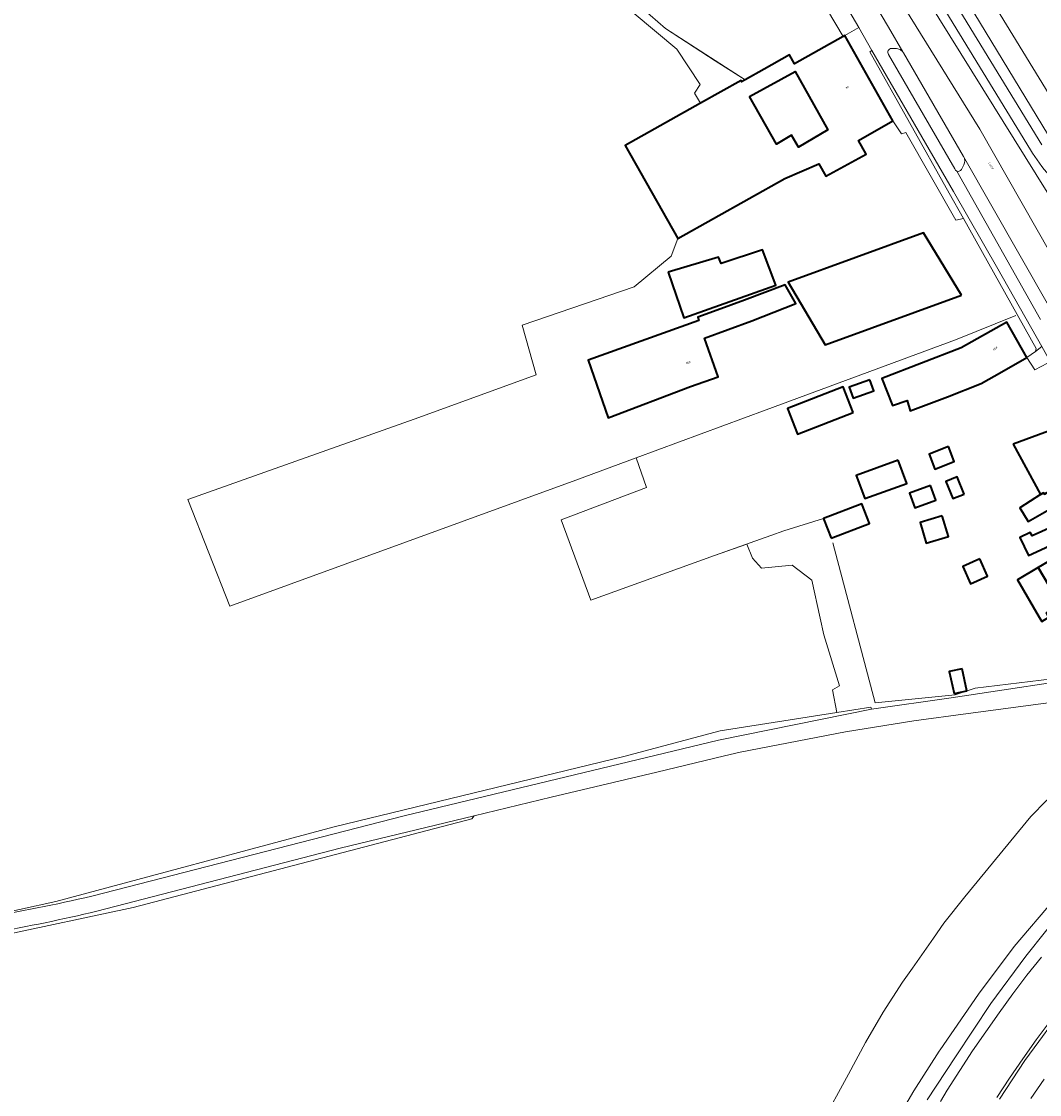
# Model space of a CAD drawing. Header units: metres. Extents: x 197700 to 204338, y 317132 to 325229.
# Tile 94 of 256: x 199240 to 199415, y 317562 to 317747. Entities that reach past the tile are written whole.
import ezdxf
from ezdxf.enums import TextEntityAlignment as Align

# ---------------------------------------------------------------- set-up
doc = ezdxf.new("R2010")
doc.units = ezdxf.units.M
for name, color, linetype, lineweight in [('B-WE-GR-BEPLANTING_CULTUUR_HEESTERS-GV', 90, 'Continuous', 18), ('B-WE-GR-BEPLANTING_CULTUUR_VASTE PLANTENVAK-GV', 90, 'Continuous', 18), ('B-WE-GR-BOUWLAND-GV', 80, 'Continuous', 13), ('B-WE-IE-TERREINAFSCHEIDING_KUNSTMATIG_HEKWERK-G', 20, 'IE-TERREINAFSCHEIDING-KUNSTMATIG', 18), ('B-WE-OG-BEBOUWING-GV', 7, 'Continuous', 35), ('B-WE-OG-BEBOUWING-T18', 10, 'Continuous', 18), ('B-WE-OG-TERREIN_CULTUURSCHEIDING-GV', 7, 'Continuous', 18), ('B-WE-OG-TERREIN_ERF-GV', 7, 'Continuous', 18), ('B-WE-OG-TOPOGRAFIE-T18', 10, 'Continuous', 18), ('B-WE-OG-WATER_GREPPEL-GV', 160, 'Continuous', 18), ('B-WE-OG-WEG-GV', 7, 'Continuous', 18), ('B-WE-VH-ONVERHARD-GV', 252, 'Continuous', 18), ('B-WE-VH-VERHARDING_ASFALT-GV', 252, 'Continuous', 18), ('B-WE-VH-VERHARDING_BETON-GV', 252, 'Continuous', 18), ('B-WE-VH-VERHARDING_OPEN-GV', 252, 'Continuous', 18), ('B-WE-VH-VERHARDING_TEGEL-GV', 252, 'Continuous', 18)]:
    doc.layers.add(name, color=color, linetype=linetype, lineweight=lineweight)
doc.styles.add('NLCS-ISO-M200-T18', font='NLCS-ISO.ttf', dxfattribs={"height": 0.36})
doc.linetypes.add('IE-TERREINAFSCHEIDING-KUNSTMATIG', pattern='A,4,[82,NLCS.SHX,S=0.75,R=90,X=0,Y=0],4,-2', length=10)

msp = doc.modelspace()

# ---------------------------------------------------------------- linework, layer by layer
at = {"layer": 'B-WE-GR-BEPLANTING_CULTUUR_HEESTERS-GV'}
msp.add_lwpolyline([(199378.152, 317755.656), (199376.655, 317754.744), (199375.044, 317754.619), (199375.749, 317753.432), (199381.137, 317744.367), (199381.405, 317744.518), (199383.807, 317745.909), (199380.803, 317751.095)], close=True, dxfattribs=at)
at = {"layer": 'B-WE-GR-BEPLANTING_CULTUUR_VASTE PLANTENVAK-GV'}
msp.add_lwpolyline([(199435.019, 317721.427), (199421.024, 317739.474), (199416.413, 317744.51), (199426.432, 317749.241), (199463.34, 317740.562), (199475.251, 317741.097), (199448.852, 317749.351), (199424.836, 317755.817), (199415.089, 317756.762), (199408.09, 317761.069), (199398.749, 317766.817), (199402.693, 317757.071), (199404.688, 317753.811), (199419.372, 317729.813)], dxfattribs=at)
at = {"layer": 'B-WE-GR-BOUWLAND-GV'}
for points in [[(199346.616, 317749.175), (199350.62, 317745.744), (199364.28, 317736.885), (199367.562, 317738.734), (199371.915, 317741.191), (199372.785, 317739.65), (199381.137, 317744.367), (199375.749, 317753.432)], [(199359.036, 317655.125), (199337.726, 317647.458), (199332.65, 317661.264), (199347.334, 317666.82), (199345.539, 317671.946), (199335.146, 317668.111), (199275.672, 317646.45), (199268.439, 317664.756), (199307.39, 317678.563), (199328.345, 317686.2), (199325.951, 317694.718), (199345.187, 317701.294), (199351.546, 317706.594), (199352.731, 317709.625), (199343.663, 317725.626), (199356.622, 317732.883), (199355.559, 317734.595), (199356.556, 317736.09), (199352.568, 317742.196), (199345.216, 317748.303)], [(199233.208, 317592.94), (199245.783, 317595.698), (199293.625, 317608.512), (199343.418, 317620.62), (199360.015, 317625.005), (199380.026, 317628.165), (199379.318, 317632.055), (199380.533, 317632.723), (199377.837, 317641.51), (199377.159, 317644.375), (199375.776, 317650.883), (199372.39, 317653.505), (199367.105, 317652.995), (199365.556, 317654.695), (199364.601, 317657.107), (199359.036, 317655.125)]]:
    msp.add_lwpolyline(points, dxfattribs=at)
at = {"layer": 'B-WE-IE-TERREINAFSCHEIDING_KUNSTMATIG_HEKWERK-G'}
for points in [[(199375.738, 317753.429), (199381.137, 317744.367)], [(199364.28, 317736.885), (199359.145, 317740.184), (199350.62, 317745.744)], [(199351.546, 317706.594), (199352.731, 317709.625)], [(199345.187, 317701.294), (199351.546, 317706.594)], [(199325.951, 317694.718), (199345.187, 317701.294)], [(199410.855, 317696.375), (199400.472, 317692.198), (199367.887, 317680.194), (199345.539, 317671.946)], [(199328.345, 317686.2), (199325.951, 317694.718)], [(199307.39, 317678.563), (199328.345, 317686.2)], [(199345.539, 317671.946), (199335.146, 317668.111)], [(199335.146, 317668.111), (199275.672, 317646.45)], [(199377.766, 317661.494), (199370.966, 317659.374)], [(199370.966, 317659.374), (199368.73, 317658.578)], [(199368.73, 317658.578), (199359.036, 317655.125)], [(199386.62, 317629.837), (199379.375, 317657.307)], [(199359.036, 317655.125), (199337.726, 317647.458)], [(199426.812, 317635.203), (199418.988, 317634.157), (199403.852, 317632.33), (199400.375, 317631.209), (199386.62, 317629.837)], [(199361.423, 317520.877), (199363.654, 317527.068), (199366.743, 317535.006), (199370.537, 317543.234), (199377.315, 317557.279), (199382.063, 317565.995), (199384.966, 317571.442), (199388.005, 317576.661), (199391.328, 317581.793), (199393.064, 317584.205), (199396.647, 317589.36), (199398.465, 317591.928), (199402.057, 317596.468), (199413.392, 317610.269), (199416.113, 317613.027), (199417.965, 317614.472)]]:
    msp.add_lwpolyline(points, dxfattribs=at)
at = {"layer": 'B-WE-OG-BEBOUWING-GV'}
for points in [[(199380.685, 317721.709), (199385.066, 317724.12), (199383.784, 317726.449), (199389.695, 317729.84), (199381.405, 317744.518), (199381.137, 317744.367), (199372.785, 317739.65), (199371.915, 317741.191), (199367.562, 317738.734), (199364.28, 317736.885), (199363.678, 317736.546), (199363.576, 317736.778), (199356.622, 317732.883), (199343.663, 317725.626), (199352.731, 317709.625), (199371.137, 317719.936), (199376.98, 317722.491), (199378.183, 317720.341)], [(199365.006, 317734.053), (199372.891, 317738.346), (199378.529, 317728.311), (199373.466, 317725.336), (199372.263, 317727.401), (199369.692, 317725.826)], [(199401.458, 317699.869), (199394.924, 317710.625), (199371.711, 317702.123), (199378.024, 317691.356)], [(199351.047, 317703.844), (199353.753, 317696.018), (199369.548, 317701.615), (199367.262, 317707.667), (199360.178, 317705.312), (199359.698, 317706.417)], [(199364.151, 317699.047), (199359.459, 317697.321), (199356.133, 317696.096), (199356.3, 317695.562), (199337.3, 317688.693), (199340.762, 317678.805), (199354.904, 317684.178), (199359.625, 317685.826), (199357.303, 317692.48), (199365.463, 317695.481), (199373.026, 317698.43), (199371.167, 317701.662)], [(199408.393, 317686.723), (199412.747, 317689.182), (199409.306, 317695.276), (199401.453, 317690.833), (199387.81, 317685.584), (199389.605, 317680.918), (199392.131, 317681.772), (199392.688, 317680.036), (199399.076, 317682.435), (199404.875, 317684.736)], [(199385.722, 317685.366), (199382.19, 317684.081), (199382.879, 317682.186), (199386.411, 317683.47)], [(199382.866, 317679.712), (199381.131, 317684.162), (199371.575, 317680.438), (199373.31, 317675.987)], [(199410.344, 317674.256), (199415.094, 317665.604), (199415.612, 317665.937), (199415.75, 317665.702), (199423.678, 317670.198), (199419.398, 317677.581), (199414.737, 317675.869)], [(199399.248, 317673.876), (199395.904, 317672.574), (199396.905, 317670.003), (199400.249, 317671.304)], [(199390.615, 317671.545), (199383.399, 317668.922), (199384.855, 317664.916), (199392.071, 317667.54)], [(199418.111, 317660.515), (199421.823, 317662.494), (199422.169, 317661.902), (199426.895, 317664.648), (199423.678, 317670.198), (199415.75, 317665.702), (199415.612, 317665.937), (199415.094, 317665.604), (199411.528, 317663.31), (199412.921, 317660.966), (199416.555, 317663.077)], [(199401.927, 317665.713), (199400.741, 317668.638), (199398.792, 317667.847), (199399.978, 317664.922)], [(199396.149, 317667.16), (199392.533, 317665.841), (199393.451, 317663.326), (199397.067, 317664.645)], [(199426.895, 317664.648), (199422.169, 317661.902), (199421.823, 317662.494), (199418.111, 317660.515), (199413.639, 317658.524), (199413.285, 317659.074), (199411.505, 317658.244), (199412.978, 317655.167), (199419.579, 317658.21), (199420.588, 317656.402), (199418.864, 317655.301), (199418.671, 317655.442), (199414.693, 317653.089), (199416.488, 317650.014), (199430.517, 317658.401)], [(199379.079, 317658.105), (199385.655, 317660.652), (199384.343, 317664.042), (199377.766, 317661.494), (199377.833, 317661.321)], [(199398.18, 317661.99), (199394.354, 317660.842), (199395.425, 317657.272), (199399.251, 317658.42)], [(199425.234, 317647.088), (199425.556, 317647.276), (199425.627, 317647.155), (199434.094, 317652.23), (199430.517, 317658.401), (199416.488, 317650.014), (199414.693, 317653.089), (199411.125, 317650.979), (199414.848, 317644.537), (199415.283, 317643.798), (199416.517, 317644.527), (199416.082, 317645.266), (199422.445, 317649.027), (199421.807, 317650.09), (199422.918, 317650.855)], [(199404.625, 317654.566), (199401.727, 317653.281), (199403.051, 317650.296), (199405.948, 317651.581)], [(199401.602, 317635.671), (199399.39, 317635.19), (199400.209, 317631.419), (199402.421, 317631.9)]]:
    msp.add_lwpolyline(points, close=True, dxfattribs=at)
at = {"layer": 'B-WE-OG-TERREIN_CULTUURSCHEIDING-GV'}
for points in [[(199413.328, 317724.848), (199380.187, 317779.101), (199376.175, 317780.925), (199383.625, 317769.532), (199389.721, 317760.063), (199395.712, 317750.528), (199419.975, 317711.515), (199420.929, 317710.195), (199422.028, 317708.993)], [(199419.372, 317729.813), (199404.688, 317753.811), (199402.693, 317757.071), (199398.749, 317766.817), (199394.093, 317769.716), (199397.24, 317764.573), (199396.916, 317764.375), (199390.881, 317774.237), (199386.718, 317776.12), (199397.68, 317758.144), (199402.792, 317749.765), (199416.298, 317727.623)], [(199391.388, 317741.712), (199390.924, 317742.127), (199390.325, 317742.295), (199389.436, 317742.291)], [(199388.938, 317741.262), (199400.324, 317721.607), (199400.45, 317721.378), (199400.659, 317721.221)], [(199401.85, 317723.707), (199391.497, 317741.525), (199391.442, 317741.618), (199391.388, 317741.712)], [(199401.461, 317721.469), (199401.89, 317722.266)], [(199447.325, 317632.379), (199444.806, 317631.917), (199444.386, 317633.648), (199432.321, 317631.945), (199402.637, 317627.97), (199393.315, 317626.703), (199381.559, 317624.814), (199363.434, 317621.332), (199360.716, 317620.687)], [(199377.315, 317557.279), (199382.063, 317565.995), (199384.966, 317571.442), (199388.005, 317576.661), (199391.328, 317581.793), (199393.064, 317584.205), (199396.647, 317589.36), (199398.465, 317591.928), (199402.057, 317596.468), (199413.392, 317610.269), (199416.113, 317613.027), (199417.965, 317614.472), (199421.058, 317617.312), (199430.802, 317621.019), (199444.24, 317626.322), (199446.76, 317629.212), (199449.176, 317631.267), (199449.144, 317631.322), (199448.958, 317631.644), (199449.265, 317631.891)], [(199251.928, 317596.579), (199305.642, 317610.381), (199359.726, 317623.421), (199386.018, 317628.737), (199385.896, 317629.092), (199380.026, 317628.165), (199360.015, 317625.005), (199343.418, 317620.62), (199293.625, 317608.512), (199245.783, 317595.698), (199233.208, 317592.94), (199208.953, 317589.856), (199184.492, 317588.212), (199159.247, 317587.545), (199135.57, 317586.773), (199115.425, 317585.745), (199084.181, 317582.251), (199059.72, 317577.934), (199037.52, 317573.412), (199022.556, 317570.283), (199025.195, 317564.532)], [(199360.716, 317620.687), (199349.086, 317617.926), (199330.939, 317613.618), (199317.706, 317610.418), (199317.318, 317609.86), (199309.601, 317607.901), (199259.066, 317594.672), (199235.926, 317589.696), (199218.141, 317586.506), (199191.948, 317584.389), (199146.704, 317583.199), (199120.216, 317582.264), (199104.802, 317580.552), (199086.698, 317578.594), (199058.317, 317573.456), (199039.472, 317568.794), (199034.842, 317566.81), (199030.047, 317562.752)]]:
    msp.add_lwpolyline(points, dxfattribs=at)
for points in [[(199389.436, 317742.291, 0.6177705), (199388.938, 317741.262)], [(199401.89, 317722.266, 0.2456469), (199401.85, 317723.707)], [(199420.474, 317716.587, -0.0778135), (199413.328, 317724.848)], [(199400.659, 317721.221, 0.3858805), (199401.461, 317721.469)], [(199214.232, 317590.147, 0.028219), (199251.928, 317596.579)]]:
    msp.add_lwpolyline(points, format="xyb", dxfattribs=at)
at = {"layer": 'B-WE-OG-TERREIN_ERF-GV'}
for points in [[(199355.559, 317734.595), (199356.622, 317732.883), (199363.576, 317736.778), (199363.678, 317736.546), (199364.28, 317736.885), (199350.62, 317745.744), (199346.616, 317749.175), (199345.216, 317748.303), (199352.568, 317742.196), (199356.556, 317736.09)], [(199365.006, 317734.053), (199369.692, 317725.826), (199372.263, 317727.401), (199373.466, 317725.336), (199378.529, 317728.311), (199372.891, 317738.346)], [(199401.458, 317699.869), (199378.024, 317691.356), (199371.711, 317702.123), (199394.924, 317710.625)], [(199351.047, 317703.844), (199359.698, 317706.417), (199360.178, 317705.312), (199367.262, 317707.667), (199369.548, 317701.615), (199353.753, 317696.018)], [(199359.459, 317697.321), (199364.151, 317699.047), (199371.167, 317701.662), (199373.026, 317698.43), (199365.463, 317695.481), (199357.303, 317692.48), (199359.625, 317685.826), (199354.904, 317684.178), (199340.762, 317678.805), (199337.3, 317688.693), (199356.3, 317695.562), (199356.133, 317696.096)], [(199412.747, 317689.182), (199408.393, 317686.723), (199404.875, 317684.736), (199399.076, 317682.435), (199392.688, 317680.036), (199392.131, 317681.772), (199389.605, 317680.918), (199387.81, 317685.584), (199401.453, 317690.833), (199409.306, 317695.276)], [(199385.722, 317685.366), (199386.411, 317683.47), (199382.879, 317682.186), (199382.19, 317684.081)], [(199382.866, 317679.712), (199373.31, 317675.987), (199371.575, 317680.438), (199381.131, 317684.162)], [(199399.248, 317673.876), (199400.249, 317671.304), (199396.905, 317670.003), (199395.904, 317672.574)], [(199390.615, 317671.545), (199392.071, 317667.54), (199384.855, 317664.916), (199383.399, 317668.922)], [(199401.927, 317665.713), (199399.978, 317664.922), (199398.792, 317667.847), (199400.741, 317668.638)], [(199396.149, 317667.16), (199397.067, 317664.645), (199393.451, 317663.326), (199392.533, 317665.841)], [(199377.766, 317661.494), (199384.343, 317664.042), (199385.655, 317660.652), (199379.079, 317658.105), (199377.833, 317661.321)], [(199398.18, 317661.99), (199399.251, 317658.42), (199395.425, 317657.272), (199394.354, 317660.842)], [(199404.625, 317654.566), (199405.948, 317651.581), (199403.051, 317650.296), (199401.727, 317653.281)], [(199401.602, 317635.671), (199402.421, 317631.9), (199400.209, 317631.419), (199399.39, 317635.19)]]:
    msp.add_lwpolyline(points, close=True, dxfattribs=at)
for points in [[(199416.276, 317688.205), (199414.11, 317687.064), (199412.747, 317689.182), (199414.205, 317690.229), (199414.34, 317690.739), (199401.828, 317713.059), (199400.513, 317712.76), (199391.916, 317727.827), (199391.18, 317727.609), (199389.695, 317729.84), (199383.784, 317726.449), (199385.066, 317724.12), (199380.685, 317721.709), (199378.183, 317720.341), (199376.98, 317722.491), (199371.137, 317719.936), (199352.731, 317709.625), (199351.546, 317706.594), (199345.187, 317701.294), (199325.951, 317694.718), (199328.345, 317686.2), (199307.39, 317678.563), (199268.439, 317664.756), (199275.672, 317646.45), (199335.146, 317668.111), (199345.539, 317671.946), (199347.334, 317666.82), (199332.65, 317661.264), (199337.726, 317647.458), (199359.036, 317655.125), (199364.601, 317657.107), (199365.556, 317654.695), (199367.105, 317652.995), (199372.39, 317653.505), (199375.776, 317650.883), (199377.159, 317644.375), (199377.837, 317641.51), (199380.533, 317632.723), (199379.318, 317632.055), (199380.026, 317628.165), (199385.896, 317629.092), (199386.018, 317628.737), (199399.691, 317630.664), (199426.261, 317634.664)], [(199416.555, 317663.077), (199412.921, 317660.966), (199411.528, 317663.31), (199415.094, 317665.604), (199410.344, 317674.256), (199414.737, 317675.869), (199419.398, 317677.581)], [(199419.579, 317658.21), (199412.978, 317655.167), (199411.505, 317658.244), (199413.285, 317659.074), (199413.639, 317658.524), (199418.111, 317660.515)], [(199415.283, 317643.798), (199414.848, 317644.537), (199411.125, 317650.979), (199414.693, 317653.089), (199418.671, 317655.442)]]:
    msp.add_lwpolyline(points, dxfattribs=at)
at = {"layer": 'B-WE-OG-WATER_GREPPEL-GV'}
msp.add_lwpolyline([(199395.566, 317561.599), (199400.443, 317569.002), (199406.525, 317578.157), (199412.567, 317586.284), (199419.29, 317594.772), (199425.236, 317601.849), (199431.781, 317609.14), (199438.232, 317615.242), (199431.008, 317610.56), (199426.176, 317607.81), (199427.149, 317606.927), (199423.937, 317603.243), (199417.448, 317596.092), (199410.56, 317587.923), (199404.392, 317579.758), (199397.806, 317570.202), (199397.623, 317569.937), (199393.296, 317563.133), (199387.289, 317552.883)], dxfattribs=at)
at = {"layer": 'B-WE-OG-WEG-GV'}
for points in [[(199419.29, 317594.772), (199412.567, 317586.284), (199406.525, 317578.157), (199400.443, 317569.002), (199395.566, 317561.599)], [(199397.854, 317561.283), (199399.005, 317563.275), (199401.193, 317566.644), (199403.368, 317570.002), (199405.658, 317573.282), (199407.957, 317576.556), (199410.333, 317579.799), (199412.744, 317582.991), (199415.231, 317586.125)]]:
    msp.add_lwpolyline(points, dxfattribs=at)
at = {"layer": 'B-WE-VH-ONVERHARD-GV'}
for points in [[(199416.113, 317613.027), (199413.392, 317610.269), (199402.057, 317596.468), (199398.465, 317591.928), (199396.647, 317589.36), (199393.064, 317584.205), (199391.328, 317581.793), (199388.005, 317576.661), (199384.966, 317571.442), (199382.063, 317565.995), (199377.315, 317557.279)], [(199387.289, 317552.883), (199393.296, 317563.133), (199397.623, 317569.937), (199397.806, 317570.202), (199404.392, 317579.758), (199410.56, 317587.923), (199417.448, 317596.092)], [(199417.105, 317574.833), (199414.76, 317571.591), (199412.382, 317568.375), (199410.214, 317565.042), (199407.992, 317561.715)], [(199413.431, 317561.826), (199415.697, 317565.123)]]:
    msp.add_lwpolyline(points, dxfattribs=at)
at = {"layer": 'B-WE-VH-VERHARDING_ASFALT-GV'}
for points in [[(199364.755, 317786.09), (199371.924, 317774.397), (199376.124, 317767.442), (199380.301, 317760.474), (199382.848, 317756.196), (199385.388, 317751.913), (199386.416, 317750.174), (199388.906, 317745.945), (199391.388, 317741.712), (199391.442, 317741.618), (199391.497, 317741.525), (199401.85, 317723.707), (199416.45, 317698.127), (199417.744, 317695.801), (199417.792, 317695.715), (199427.112, 317678.958), (199431.381, 317681.433), (199404.611, 317728.41), (199370.463, 317783.513), (199369.984, 317783.729), (199364.853, 317786.045)], [(199422.028, 317708.993), (199420.929, 317710.195), (199419.975, 317711.515), (199395.712, 317750.528), (199389.721, 317760.063), (199383.625, 317769.532), (199376.175, 317780.925), (199373.302, 317782.232), (199371.101, 317783.225), (199370.463, 317783.513), (199404.611, 317728.41), (199431.381, 317681.433), (199435.696, 317683.862)]]:
    msp.add_lwpolyline(points, close=True, dxfattribs=at)
for points in [[(199440.643, 317638.757), (199439.758, 317638.634), (199439.997, 317636.86), (199426.84, 317634.757), (199426.261, 317634.664), (199399.691, 317630.664), (199386.018, 317628.737)], [(199252.792, 317593.989), (199294.651, 317604.843), (199317.706, 317610.418), (199330.939, 317613.618), (199349.086, 317617.926), (199360.716, 317620.687), (199363.434, 317621.332), (199381.559, 317624.814), (199393.315, 317626.703), (199402.637, 317627.97), (199432.321, 317631.945), (199444.386, 317633.648), (199445.521, 317633.879), (199447.079, 317634.197)], [(199386.018, 317628.737), (199359.726, 317623.421), (199305.642, 317610.381), (199251.928, 317596.579)], [(199415.231, 317586.125), (199412.744, 317582.991), (199410.333, 317579.799), (199407.957, 317576.556), (199405.658, 317573.282), (199403.368, 317570.002), (199401.193, 317566.644), (199399.005, 317563.275), (199397.854, 317561.283)], [(199407.577, 317561.989), (199409.764, 317565.338), (199412.026, 317568.639), (199414.335, 317571.906), (199416.718, 317575.119)], [(199415.697, 317565.123), (199413.431, 317561.826)]]:
    msp.add_lwpolyline(points, dxfattribs=at)
for points in [[(199251.928, 317596.579, -0.028219), (199214.232, 317590.147)], [(199217.053, 317587.633, 0.0273063), (199252.792, 317593.989)]]:
    msp.add_lwpolyline(points, format="xyb", dxfattribs=at)
at = {"layer": 'B-WE-VH-VERHARDING_BETON-GV'}
for points in [[(199416.718, 317575.119), (199414.335, 317571.906), (199412.026, 317568.639), (199409.764, 317565.338), (199407.577, 317561.989)], [(199407.992, 317561.715), (199410.214, 317565.042), (199412.382, 317568.375), (199414.76, 317571.591), (199417.105, 317574.833)]]:
    msp.add_lwpolyline(points, dxfattribs=at)
at = {"layer": 'B-WE-VH-VERHARDING_OPEN-GV'}
for points in [[(199415.292, 317691.041), (199407.75, 317704.401), (199400.133, 317717.719), (199386.089, 317741.969), (199385.708, 317741.687), (199399.386, 317717.415), (199401.828, 317713.059), (199414.34, 317690.739), (199414.205, 317690.229)], [(199416.276, 317688.205), (199416.728, 317688.476), (199415.292, 317691.041), (199414.205, 317690.229), (199412.747, 317689.182), (199414.11, 317687.064)]]:
    msp.add_lwpolyline(points, close=True, dxfattribs=at)
for points in [[(199417.744, 317695.801), (199416.45, 317698.127), (199401.85, 317723.707)], [(199401.89, 317722.266), (199401.461, 317721.469)], [(199400.659, 317721.221), (199415.085, 317695.715)]]:
    msp.add_lwpolyline(points, dxfattribs=at)
for points in [[(199401.85, 317723.707, -0.2456469), (199401.89, 317722.266)], [(199401.461, 317721.469, -0.3858805), (199400.659, 317721.221)]]:
    msp.add_lwpolyline(points, format="xyb", dxfattribs=at)
at = {"layer": 'B-WE-VH-VERHARDING_TEGEL-GV'}
for points in [[(199378.835, 317758.66), (199362.258, 317787.252), (199362.019, 317787.363), (199358.894, 317788.785), (199363.894, 317780.413), (199368.653, 317772.007), (199373.179, 317764.213), (199378.152, 317755.656), (199380.803, 317751.095), (199383.807, 317745.909), (199386.089, 317741.969), (199400.133, 317717.719), (199407.75, 317704.401), (199415.292, 317691.041)], [(199381.222, 317778.631), (199380.187, 317779.101), (199413.328, 317724.848)], [(199415.302, 317725.739), (199383.66, 317777.489), (199381.222, 317778.631)], [(199383.66, 317777.489), (199415.302, 317725.739)], [(199416.298, 317727.623), (199402.792, 317749.765), (199397.68, 317758.144), (199386.718, 317776.12), (199386.717, 317776.12), (199383.819, 317777.415), (199383.66, 317777.489)], [(199389.436, 317742.291), (199390.325, 317742.295), (199390.924, 317742.127), (199391.388, 317741.712), (199388.906, 317745.945), (199386.416, 317750.174), (199386.499, 317749.636), (199386.396, 317749.103), (199385.965, 317748.258)], [(199415.085, 317695.715), (199400.659, 317721.221), (199400.45, 317721.378), (199400.324, 317721.607), (199388.938, 317741.262)]]:
    msp.add_lwpolyline(points, dxfattribs=at)
msp.add_lwpolyline([(199401.828, 317713.059), (199399.386, 317717.415), (199385.708, 317741.687), (199386.089, 317741.969), (199383.807, 317745.909), (199381.405, 317744.518), (199389.695, 317729.84), (199391.18, 317727.609), (199391.916, 317727.827), (199400.513, 317712.76)], close=True, dxfattribs=at)
for points in [[(199388.938, 317741.262, -0.6177705), (199389.436, 317742.291)], [(199413.328, 317724.848, 0.0778135), (199420.474, 317716.587)]]:
    msp.add_lwpolyline(points, format="xyb", dxfattribs=at)

# ---------------------------------------------------------------- texts
at = {"layer": 'B-WE-OG-BEBOUWING-T18', "style": 'NLCS-ISO-M200-T18'}
for s, rotation, p in [('80', 29.4, (199381.86, 317735.579)), ('80F', 29.4, (199407.302, 317690.69)), ('80E', 19.2, (199354.525, 317688.3))]:
    msp.add_text(s, height=0.36, rotation=rotation, dxfattribs=at).set_placement(p, align=Align.MIDDLE)
at = {"layer": 'B-WE-OG-TOPOGRAFIE-T18', "style": 'NLCS-ISO-M200-T18'}
msp.add_text('Locht', height=0.36, rotation=300, dxfattribs=at).set_placement((199406.57, 317722.111), align=Align.MIDDLE)

doc.saveas('drawing.dxf')
